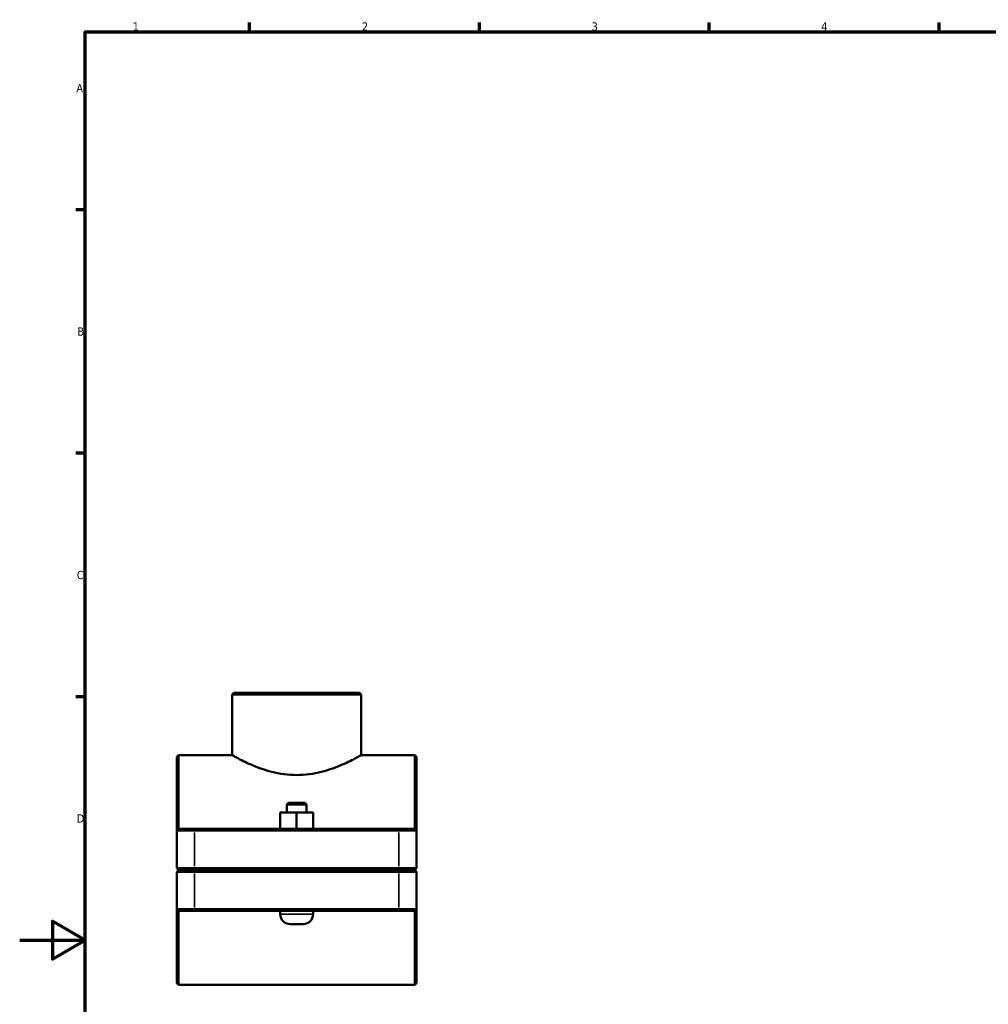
# Model space of a CAD drawing. Header units: millimetres. Extents: x 0 to 1134, y -4 to 1083.
# Tile 2 of 6: x 0 to 295, y 277 to 578. Entities that reach past the tile are written whole.
import ezdxf

# ---------------------------------------------------------------- set-up
doc = ezdxf.new("R2010")
doc.units = ezdxf.units.MM
for name, color, linetype, lineweight in [('Border (ISO)', 7, 'Continuous', 70), ('Visible (ISO)', 7, 'Continuous', 50), ('Visible Narrow (ISO)', 7, 'Continuous', 35)]:
    doc.layers.add(name, color=color, linetype=linetype, lineweight=lineweight)
doc.styles.add('Note Text (ISO)', font='tahoma.ttf')

# ---------------------------------------------------------------- blocks, each defined once
blk = doc.blocks.new('Borders Default Border')
at = {"layer": 'Border (ISO)'}
for p, q in [((70.08, 574), (70.08, 576.9)), ((140.17, 574), (140.17, 576.9)), ((210.25, 574), (210.25, 576.9)), ((280.33, 574), (280.33, 576.9)), ((20, 519.75), (17.1, 519.75)), ((20, 445.5), (17.1, 445.5)), ((20, 371.25), (17.1, 371.25))]:
    blk.add_line(p, q, dxfattribs=at)
at = {"layer": 'Border (ISO)', "flags": 128}
for points in [[(20, 20), (20, 574), (821, 574), (821, 20), (20, 20)], [(0, 297), (20, 297), (10, 302.77), (10, 291.23), (20, 297)]]:
    blk.add_lwpolyline(points, dxfattribs=at)
at = {"layer": 'Border (ISO)', "color": 232, "true_color": 0xca0064, "char_height": 2.5, "attachment_point": 7, "style": 'Note Text (ISO)'}
for s, insert in [('1', (34.48, 574.4)), ('2', (104.37, 574.4)), ('3', (174.43, 574.35)), ('4', (244.42, 574.4)), ('A', (17.29, 555.62)), ('B', (17.59, 481.37)), ('C', (17.43, 407.08)), ('D', (17.43, 332.88))]:
    blk.add_mtext(s, dxfattribs=dict(at, insert=insert))

msp = doc.modelspace()

# ---------------------------------------------------------------- linework, layer by layer
at = {"layer": 'Visible (ISO)'}
for p, q in [((65.269, 372.427), (64.769, 371.927)), ((65.269, 372.427), (103.648, 372.427)), ((103.648, 372.427), (104.148, 371.927)), ((64.769, 353.427), (64.769, 371.927)), ((104.148, 371.927), (64.769, 371.927)), ((104.148, 353.427), (104.148, 371.927)), ((47.959, 352.927), (48.459, 353.427)), ((47.959, 330.427), (47.959, 352.927)), ((48.459, 353.427), (48.459, 330.927)), ((64.769, 353.427), (48.459, 353.427)), ((120.459, 353.427), (104.148, 353.427)), ((120.459, 330.927), (120.459, 353.427)), ((120.959, 352.927), (120.459, 353.427)), ((120.959, 352.927), (120.959, 330.427)), ((81.959, 338.927), (81.459, 338.427)), ((81.459, 338.427), (87.459, 338.427)), ((81.459, 338.427), (81.459, 335.927)), ((86.959, 338.927), (81.959, 338.927)), ((86.959, 338.927), (87.459, 338.427)), ((87.459, 338.427), (87.459, 335.927)), ((79.443, 330.927), (79.443, 335.927)), ((84.428, 335.927), (79.443, 335.927)), ((84.428, 330.927), (84.428, 335.927)), ((89.443, 335.927), (84.428, 335.927)), ((89.443, 330.927), (89.443, 335.927)), ((89.474, 335.927), (89.443, 335.927)), ((89.474, 330.927), (89.474, 335.927)), ((48.459, 330.927), (47.959, 330.427)), ((53.259, 330.427), (47.959, 330.427)), ((47.959, 330.427), (47.959, 318.977)), ((48.459, 330.927), (53.259, 330.927)), ((115.659, 330.927), (53.259, 330.927)), ((53.259, 330.427), (115.659, 330.427)), ((115.659, 330.927), (120.459, 330.927)), ((120.959, 330.427), (115.659, 330.427)), ((120.459, 330.927), (120.959, 330.427)), ((120.959, 318.977), (120.959, 330.427)), ((48.459, 318.477), (47.959, 318.977)), ((47.959, 318.977), (53.259, 318.977)), ((48.459, 318.377), (47.959, 317.877)), ((53.259, 318.477), (48.459, 318.477)), ((48.459, 318.377), (53.259, 318.377)), ((115.659, 318.977), (53.259, 318.977)), ((53.259, 318.477), (115.659, 318.477)), ((115.659, 318.377), (53.259, 318.377)), ((79.459, 318.477), (79.459, 318.377)), ((89.459, 318.477), (89.459, 318.377)), ((115.659, 318.977), (120.959, 318.977)), ((120.459, 318.477), (115.659, 318.477)), ((115.659, 318.377), (120.459, 318.377)), ((120.459, 318.477), (120.959, 318.977)), ((120.459, 318.377), (120.959, 317.877)), ((53.259, 317.877), (47.959, 317.877)), ((47.959, 317.877), (47.959, 306.427)), ((53.259, 317.877), (115.659, 317.877)), ((120.959, 317.877), (115.659, 317.877)), ((120.959, 306.427), (120.959, 317.877)), ((47.959, 306.427), (53.259, 306.427)), ((47.959, 283.927), (47.959, 306.427)), ((48.459, 305.927), (47.959, 306.427)), ((115.659, 306.427), (53.259, 306.427)), ((115.659, 306.427), (120.959, 306.427)), ((120.459, 305.927), (120.959, 306.427)), ((120.959, 306.427), (120.959, 283.927)), ((48.459, 305.927), (48.459, 283.427)), ((53.259, 305.927), (48.459, 305.927)), ((53.259, 305.927), (115.659, 305.927)), ((79.459, 305.927), (79.459, 304.927)), ((89.459, 305.927), (89.459, 304.927)), ((120.459, 305.927), (115.659, 305.927)), ((120.459, 283.427), (120.459, 305.927)), ((82.459, 301.927), (86.459, 301.927)), ((47.959, 283.927), (48.459, 283.427)), ((120.459, 283.427), (48.459, 283.427)), ((120.959, 283.927), (120.459, 283.427))]:
    msp.add_line(p, q, dxfattribs=at)
for centre, start, end in [((82.459, 304.927), 180, 270), ((86.459, 304.927), 270, 0)]:
    msp.add_arc(centre, 3, start, end, dxfattribs=at)
msp.add_open_spline([(64.769, 353.427), (64.769, 353.427), (64.894, 353.357), (65.406, 353.072), (65.795, 352.858), (66.809, 352.319), (67.436, 351.994), (68.871, 351.289), (69.68, 350.91), (71.396, 350.166), (72.368, 349.773), (74.488, 349.018), (75.637, 348.657), (78.049, 348.043), (79.315, 347.79), (81.883, 347.451), (83.186, 347.364), (85.731, 347.364), (87.034, 347.451), (89.602, 347.79), (90.868, 348.043), (93.28, 348.657), (94.429, 349.018), (96.549, 349.773), (97.521, 350.166), (99.237, 350.91), (100.046, 351.289), (101.481, 351.994), (102.108, 352.319), (103.122, 352.858), (103.511, 353.072), (104.024, 353.357), (104.148, 353.427), (104.148, 353.427)], degree=3, knots=[3.0467811, 3.0467811, 3.0467811, 3.0467811, 3.4267272, 3.4267272, 3.8066733, 3.8066733, 4.1866193, 4.1866193, 4.5665654, 4.5665654, 4.9483146, 4.9483146, 5.3300638, 5.3300638, 5.7118131, 5.7118131, 6.0935623, 6.0935623, 6.4753115, 6.4753115, 6.8570608, 6.8570608, 7.23881, 7.23881, 7.6205592, 7.6205592, 8.0005053, 8.0005053, 8.3804513, 8.3804513, 8.7603974, 8.7603974, 9.1403434, 9.1403434, 9.1403434, 9.1403434], dxfattribs=at)
at = {"layer": 'Visible Narrow (ISO)'}
for p, q in [((53.259, 330.902), (53.259, 330.452)), ((115.659, 330.902), (115.659, 330.452)), ((53.259, 319.55), (53.259, 329.855)), ((115.659, 329.855), (115.659, 319.55)), ((53.259, 318.502), (53.259, 318.952)), ((53.259, 318.352), (53.259, 317.902)), ((115.659, 318.502), (115.659, 318.952)), ((115.659, 318.352), (115.659, 317.902)), ((53.259, 307), (53.259, 317.305)), ((115.659, 317.305), (115.659, 307)), ((53.259, 305.952), (53.259, 306.402)), ((115.659, 305.952), (115.659, 306.402)), ((89.397, 304.927), (79.52, 304.927))]:
    msp.add_line(p, q, dxfattribs=at)

# ---------------------------------------------------------------- block references
msp.add_blockref('Borders Default Border', (0, 0))

doc.saveas('drawing.dxf')
